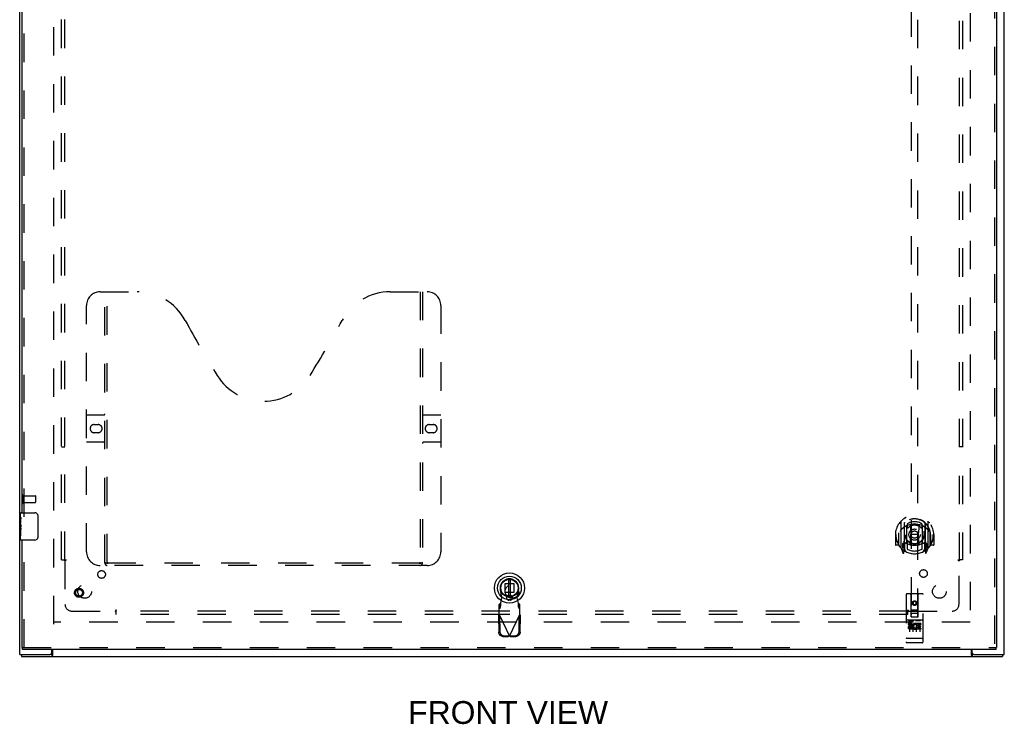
# Model space of a CAD drawing. Header units: inches. Extents: x 0 to 189, y 0 to 122.
# Tile 3 of 13: x 47 to 83, y 32 to 58. Entities that reach past the tile are written whole.
import ezdxf

# ---------------------------------------------------------------- set-up
doc = ezdxf.new("R2010")
doc.units = ezdxf.units.IN
doc.header["$LTSCALE"] = 10.388889
doc.header["$MEASUREMENT"] = 0
doc.linetypes.add('HIDDEN', pattern=[0.2, 0.1, -0.1])
doc.layers.get('0').update_dxf_attribs({"linetype": 'CONTINUOUS'})
for name, color, linetype in [('DEFAULT_2', 8, 'HIDDEN'), ('DIMENSIONS', 7, 'CONTINUOUS'), ('DOOR_ASSEMBLY', 7, 'CONTINUOUS'), ('SUBPANEL', 7, 'CONTINUOUS')]:
    doc.layers.add(name, color=color, linetype=linetype)
doc.styles.get("Standard").update_dxf_attribs({"font": 'arial.ttf'})

msp = doc.modelspace()

# ---------------------------------------------------------------- linework, layer by layer
at = {"color": 3, "linetype": 'Continuous'}
for p, q in [((47.401, 34.372), (47.401, 94.222)), ((83.401, 34.372), (83.401, 94.222)), ((47.401, 34.372), (48.516, 34.372)), ((47.464, 34.297), (83.338, 34.297)), ((48.576, 34.432), (48.576, 34.547)), ((48.603, 34.547), (48.603, 34.34)), ((82.199, 34.34), (82.199, 34.547)), ((82.226, 34.432), (82.226, 34.547)), ((82.286, 34.372), (83.401, 34.372))]:
    msp.add_line(p, q, dxfattribs=at)
at = {"color": 7, "linetype": 'Continuous'}
for p, q in [((47.464, 34.372), (47.464, 34.297)), ((48.573, 34.372), (48.516, 34.372)), ((48.573, 34.372), (48.573, 34.297)), ((82.286, 34.372), (82.229, 34.372)), ((82.229, 34.372), (82.229, 34.297)), ((83.338, 34.372), (83.338, 34.297))]:
    msp.add_line(p, q, dxfattribs=at)
for points in [[(48.603, 34.393), (48.601, 34.393), (48.6, 34.393), (48.599, 34.393), (48.598, 34.393), (48.596, 34.392), (48.595, 34.392), (48.594, 34.391), (48.593, 34.391), (48.591, 34.39), (48.59, 34.388), (48.589, 34.387), (48.588, 34.386), (48.587, 34.385), (48.586, 34.383), (48.585, 34.382), (48.584, 34.381), (48.583, 34.379), (48.582, 34.378), (48.581, 34.376), (48.58, 34.375), (48.578, 34.374), (48.577, 34.373), (48.576, 34.373), (48.575, 34.372), (48.574, 34.372), (48.573, 34.372)], [(82.199, 34.393), (82.2, 34.393), (82.201, 34.393), (82.203, 34.393), (82.204, 34.393), (82.205, 34.392), (82.206, 34.392), (82.208, 34.391), (82.209, 34.391), (82.21, 34.39), (82.211, 34.388), (82.212, 34.387), (82.213, 34.386), (82.214, 34.385), (82.215, 34.383), (82.217, 34.382), (82.218, 34.381), (82.219, 34.379), (82.22, 34.378), (82.221, 34.376), (82.222, 34.375), (82.223, 34.374), (82.224, 34.373), (82.226, 34.373), (82.227, 34.372), (82.228, 34.372), (82.229, 34.372)]]:
    msp.add_lwpolyline(points, dxfattribs=at)
at = {"color": 3, "linetype": 'Continuous'}
for points in [[(48.594, 34.323), (48.591, 34.318), (48.59, 34.316), (48.589, 34.314), (48.588, 34.311), (48.587, 34.309), (48.586, 34.307), (48.585, 34.306), (48.584, 34.304), (48.583, 34.302), (48.581, 34.301), (48.58, 34.3), (48.579, 34.299), (48.578, 34.298), (48.577, 34.298), (48.575, 34.297), (48.574, 34.297), (48.573, 34.297)], [(48.603, 34.34), (48.602, 34.339), (48.6, 34.337), (48.599, 34.335), (48.598, 34.333), (48.597, 34.331), (48.596, 34.329), (48.595, 34.326), (48.594, 34.323)], [(82.199, 34.34), (82.2, 34.339), (82.201, 34.337), (82.202, 34.335), (82.203, 34.333), (82.205, 34.331), (82.206, 34.329), (82.207, 34.326), (82.208, 34.323), (82.21, 34.318)], [(82.21, 34.318), (82.211, 34.316), (82.212, 34.314), (82.213, 34.311), (82.214, 34.309), (82.215, 34.307), (82.217, 34.306), (82.218, 34.304), (82.219, 34.302), (82.22, 34.301), (82.221, 34.3), (82.223, 34.299), (82.224, 34.298), (82.225, 34.298), (82.226, 34.297), (82.227, 34.297), (82.229, 34.297)]]:
    msp.add_lwpolyline(points, dxfattribs=at)
for centre, start, end in [((48.516, 34.432), 270, 360), ((82.286, 34.432), 180, 270)]:
    msp.add_arc(centre, 0.06, start, end, dxfattribs=at)
at = {"layer": 'DEFAULT_2', "color": 8, "linetype": 'HIDDEN'}
for p, q in [((48.651, 35.472), (48.651, 93.122)), ((82.151, 93.122), (82.151, 35.472)), ((47.476, 40.189), (47.476, 39.905)), ((47.519, 40.189), (47.519, 39.905)), ((47.519, 40.171), (47.966, 40.171)), ((47.976, 40.161), (47.976, 39.933)), ((47.519, 39.923), (47.966, 39.923)), ((82.151, 35.547), (48.651, 35.547))]:
    msp.add_line(p, q, dxfattribs=at)
for centre, radius, start, end in [((47.497, 40.189), 0.0215, 0, 180), ((47.966, 40.161), 0.01, 0, 90), ((47.497, 39.905), 0.0215, 180, 360), ((47.966, 39.933), 0.01, 270, 360)]:
    msp.add_arc(centre, radius, start, end, dxfattribs=at)
at = {"layer": 'DOOR_ASSEMBLY', "color": 8, "linetype": 'HIDDEN'}
for p, q in [((83.045, 93.972), (83.045, 34.622)), ((47.57, 39.392), (47.57, 63.952)), ((79.995, 62.126), (79.995, 35.744)), ((80.245, 35.744), (80.245, 62.126)), ((50.34, 47.622), (51.695, 47.622)), ((50.515, 37.712), (50.515, 47.622)), ((50.595, 37.742), (50.595, 47.622)), ((60.945, 47.622), (62.3, 47.622)), ((62.045, 47.622), (62.045, 37.742)), ((62.125, 47.622), (62.125, 37.712)), ((49.84, 38.122), (49.84, 47.122)), ((62.8, 47.122), (62.8, 38.122)), ((49.84, 43.122), (50.475, 43.122)), ((62.165, 43.122), (62.8, 43.122)), ((50.127, 42.772), (50.264, 42.772)), ((62.377, 42.772), (62.514, 42.772)), ((50.475, 42.122), (49.84, 42.122)), ((50.264, 42.472), (50.127, 42.472)), ((62.8, 42.122), (62.165, 42.122)), ((62.514, 42.472), (62.377, 42.472)), ((79.62, 39.231), (79.62, 38.264)), ((79.738, 39.177), (79.738, 38.161)), ((79.745, 39.172), (79.745, 38.169)), ((79.838, 38.429), (79.838, 39.061)), ((79.845, 39.133), (79.845, 39.03)), ((79.958, 39.087), (79.988, 38.747)), ((80.283, 39.087), (80.253, 38.747)), ((80.395, 39.03), (80.395, 39.133)), ((80.403, 39.061), (80.403, 38.429)), ((80.495, 39.172), (80.495, 38.169)), ((80.503, 39.177), (80.503, 38.161)), ((80.62, 38.264), (80.62, 39.231)), ((47.57, 34.622), (47.57, 38.702)), ((79.435, 38.747), (79.42, 38.747)), ((79.42, 38.747), (79.42, 38.374)), ((79.538, 38.747), (79.553, 38.747)), ((79.538, 38.747), (79.538, 38.359)), ((79.545, 38.814), (79.545, 38.817)), ((79.545, 38.356), (79.545, 38.814)), ((79.957, 38.403), (79.988, 38.747)), ((80.253, 38.747), (79.988, 38.747)), ((80.283, 38.403), (80.253, 38.747)), ((80.703, 38.747), (80.688, 38.747)), ((80.695, 38.356), (80.695, 38.814)), ((80.703, 38.747), (80.703, 38.359)), ((80.82, 38.747), (80.805, 38.747)), ((80.82, 38.747), (80.82, 38.374)), ((79.538, 38.359), (79.435, 38.359)), ((79.538, 38.359), (79.546, 38.374)), ((79.625, 38.253), (79.695, 38.078)), ((79.738, 38.418), (79.678, 38.418)), ((79.678, 38.418), (79.678, 38.268)), ((79.678, 38.268), (79.738, 38.268)), ((79.716, 38.342), (79.686, 38.296)), ((79.69, 38.288), (79.745, 38.288)), ((79.716, 38.178), (79.721, 38.175)), ((79.724, 38.081), (79.738, 38.161)), ((79.815, 38.119), (79.745, 38.228)), ((79.748, 38.401), (79.748, 38.194)), ((79.838, 38.419), (79.765, 38.419)), ((79.834, 38.421), (79.768, 38.421)), ((79.845, 38.469), (79.845, 38.216)), ((80.395, 38.216), (80.395, 38.469)), ((80.475, 38.419), (80.403, 38.419)), ((80.473, 38.421), (80.407, 38.421)), ((80.495, 38.228), (80.425, 38.119)), ((80.493, 38.194), (80.493, 38.401)), ((80.495, 38.288), (80.55, 38.288)), ((80.563, 38.418), (80.503, 38.418)), ((80.503, 38.268), (80.563, 38.268)), ((80.503, 38.161), (80.517, 38.081)), ((80.524, 38.177), (80.524, 38.178)), ((80.524, 38.178), (80.524, 38.178)), ((80.524, 38.178), (80.524, 38.178)), ((80.554, 38.296), (80.525, 38.342)), ((80.546, 38.078), (80.616, 38.253)), ((80.563, 38.268), (80.563, 38.418)), ((80.695, 38.374), (80.703, 38.359)), ((80.805, 38.359), (80.703, 38.359)), ((62.3, 37.622), (50.34, 37.622)), ((62.041, 37.702), (50.599, 37.702)), ((65.032, 36.443), (64.979, 36.737)), ((65.148, 36.956), (65.467, 36.956)), ((65.148, 36.637), (65.148, 36.956)), ((65.467, 36.956), (65.467, 36.637)), ((65.637, 36.737), (65.583, 36.443)), ((64.994, 36.246), (65.032, 36.443)), ((65.467, 36.637), (65.148, 36.637)), ((65.331, 36.529), (65.284, 36.529)), ((65.583, 36.443), (65.621, 36.246)), ((79.808, 36.554), (79.808, 34.829)), ((80.403, 36.584), (79.838, 36.584)), ((79.994, 35.744), (79.99, 36.554)), ((80.247, 35.744), (80.25, 36.554)), ((80.433, 34.829), (80.433, 36.554)), ((64.98, 36.242), (64.934, 36.2)), ((64.934, 35.826), (64.934, 36.2)), ((64.934, 36.045), (64.98, 36.087)), ((64.98, 36.087), (64.98, 36.242)), ((65.331, 36.356), (65.284, 36.356)), ((65.621, 36.246), (65.623, 36.214)), ((65.682, 36.2), (65.636, 36.242)), ((65.636, 36.242), (65.636, 36.087)), ((65.636, 36.087), (65.682, 36.045)), ((65.682, 35.826), (65.682, 36.2)), ((80.12, 36.317), (80.058, 36.281)), ((80.058, 36.281), (80.068, 36.275)), ((80.058, 36.281), (80.058, 36.209)), ((80.058, 36.209), (80.068, 36.214)), ((80.058, 36.209), (80.12, 36.173)), ((80.12, 36.305), (80.068, 36.275)), ((80.068, 36.275), (80.068, 36.214)), ((80.068, 36.214), (80.12, 36.184)), ((80.183, 36.281), (80.12, 36.317)), ((80.12, 36.317), (80.12, 36.305)), ((80.173, 36.275), (80.12, 36.305)), ((80.12, 36.184), (80.173, 36.214)), ((80.12, 36.173), (80.183, 36.209)), ((80.12, 36.173), (80.12, 36.184)), ((80.183, 36.281), (80.173, 36.275)), ((80.173, 36.214), (80.173, 36.275)), ((80.183, 36.209), (80.173, 36.214)), ((80.183, 36.209), (80.183, 36.281)), ((64.906, 35.778), (64.947, 35.798)), ((64.906, 35.778), (64.916, 35.188)), ((64.924, 35.81), (64.934, 35.826)), ((64.934, 35.826), (65.308, 35.039)), ((64.947, 35.798), (64.957, 35.208)), ((65.308, 35.039), (65.682, 35.826)), ((65.658, 35.208), (65.668, 35.798)), ((65.668, 35.798), (65.71, 35.778)), ((65.7, 35.188), (65.71, 35.778)), ((79.993, 35.994), (80.248, 35.994)), ((79.994, 35.744), (80.015, 35.744)), ((80.015, 35.744), (80.225, 35.744)), ((80.205, 35.869), (80.035, 35.869)), ((80.225, 35.744), (80.247, 35.744)), ((80.403, 35.627), (79.838, 35.627)), ((79.976, 35.505), (79.883, 35.505)), ((79.883, 35.505), (79.883, 35.463)), ((79.976, 35.463), (79.883, 35.463)), ((79.909, 35.611), (80.081, 35.611)), ((79.933, 35.497), (79.933, 35.191)), ((79.98, 35.419), (79.933, 35.419)), ((79.976, 35.378), (79.947, 35.378)), ((80.04, 35.335), (79.947, 35.335)), ((80.04, 35.292), (79.947, 35.292)), ((80.04, 35.335), (80.04, 35.292)), ((80.058, 35.497), (80.058, 35.191)), ((80.159, 35.611), (80.331, 35.611)), ((80.172, 35.34), (80.189, 35.301)), ((80.183, 35.497), (80.183, 35.191)), ((80.196, 35.47), (80.183, 35.451)), ((80.192, 35.495), (80.196, 35.493)), ((80.352, 35.505), (80.196, 35.505)), ((80.196, 35.505), (80.196, 35.493)), ((80.196, 35.47), (80.196, 35.292)), ((80.352, 35.292), (80.196, 35.292)), ((80.352, 35.463), (80.239, 35.463)), ((80.239, 35.463), (80.239, 35.419)), ((80.331, 35.419), (80.239, 35.419)), ((80.331, 35.377), (80.239, 35.377)), ((80.239, 35.377), (80.239, 35.335)), ((80.352, 35.335), (80.239, 35.335)), ((80.308, 35.497), (80.308, 35.191)), ((80.331, 35.419), (80.331, 35.377)), ((80.352, 35.505), (80.352, 35.463)), ((80.352, 35.335), (80.352, 35.292)), ((65.07, 35.029), (65.263, 35.026)), ((65.112, 35.049), (65.305, 35.045)), ((65.305, 35.045), (65.263, 35.026)), ((65.278, 35.03), (65.263, 35.026)), ((65.293, 35.034), (65.278, 35.03)), ((65.308, 35.039), (65.293, 35.034)), ((65.323, 35.034), (65.308, 35.039)), ((65.311, 35.045), (65.504, 35.049)), ((65.352, 35.026), (65.311, 35.045)), ((65.338, 35.03), (65.323, 35.034)), ((65.352, 35.026), (65.338, 35.03)), ((65.352, 35.026), (65.545, 35.029)), ((79.826, 34.958), (79.825, 34.958)), ((79.827, 34.958), (79.826, 34.958)), ((79.826, 34.958), (79.826, 34.958)), ((79.828, 34.958), (79.827, 34.958)), ((79.829, 34.958), (79.828, 34.958)), ((79.83, 34.958), (79.829, 34.958)), ((79.829, 34.958), (79.829, 34.958)), ((79.831, 34.958), (79.83, 34.958)), ((79.832, 34.958), (79.831, 34.958)), ((79.833, 34.957), (79.832, 34.958)), ((79.834, 34.957), (79.833, 34.957)), ((79.835, 34.957), (79.834, 34.957)), ((79.834, 34.957), (79.834, 34.957)), ((79.836, 34.957), (79.835, 34.957)), ((79.837, 34.957), (79.836, 34.957)), ((79.838, 34.957), (79.837, 34.957)), ((80.403, 34.957), (79.838, 34.957)), ((80.403, 34.957), (80.404, 34.957)), ((80.404, 34.957), (80.405, 34.957)), ((80.405, 34.957), (80.406, 34.957)), ((80.406, 34.957), (80.407, 34.957)), ((80.407, 34.957), (80.408, 34.958)), ((80.407, 34.957), (80.407, 34.957)), ((80.408, 34.958), (80.409, 34.958)), ((80.409, 34.958), (80.41, 34.958)), ((80.41, 34.958), (80.411, 34.958)), ((80.411, 34.958), (80.412, 34.958)), ((80.411, 34.958), (80.411, 34.958)), ((80.412, 34.958), (80.413, 34.958)), ((80.413, 34.958), (80.414, 34.958)), ((80.414, 34.958), (80.415, 34.958)), ((80.415, 34.958), (80.416, 34.958)), ((80.415, 34.958), (80.415, 34.958)), ((80.416, 34.958), (80.417, 34.958)), ((47.508, 34.622), (83.107, 34.622)), ((80.403, 34.799), (79.838, 34.799))]:
    msp.add_line(p, q, dxfattribs=at)
at = {"layer": 'DOOR_ASSEMBLY', "color": 3, "linetype": 'Continuous'}
for p, q in [((83.12, 93.972), (83.12, 34.622)), ((47.495, 39.547), (47.495, 63.797)), ((47.495, 34.622), (47.495, 38.547)), ((83.107, 34.547), (47.508, 34.547))]:
    msp.add_line(p, q, dxfattribs=at)
at = {"layer": 'DOOR_ASSEMBLY', "color": 7, "linetype": 'Continuous'}
for p, q in [((47.435, 39.388), (47.435, 39.532)), ((47.435, 39.132), (47.435, 39.385)), ((47.444, 39.33), (47.435, 39.33)), ((47.445, 39.162), (47.445, 39.319)), ((47.45, 39.547), (47.96, 39.547)), ((48.06, 39.447), (48.06, 38.647)), ((47.435, 39.162), (47.445, 39.162)), ((47.435, 38.562), (47.435, 39.13)), ((47.438, 39.099), (47.435, 39.099)), ((47.435, 38.967), (47.445, 38.967)), ((47.435, 38.931), (47.445, 38.931)), ((47.445, 38.978), (47.445, 39.031)), ((47.445, 38.701), (47.445, 38.931)), ((47.435, 38.869), (47.445, 38.869)), ((47.435, 38.701), (47.445, 38.701)), ((47.96, 38.547), (47.45, 38.547)), ((65.268, 37.109), (65.268, 36.484)), ((65.347, 36.484), (65.347, 37.109)), ((47.495, 34.622), (47.508, 34.622)), ((47.508, 34.547), (47.508, 34.622)), ((83.12, 34.622), (83.107, 34.622)), ((83.107, 34.547), (83.107, 34.622))]:
    msp.add_line(p, q, dxfattribs=at)
for points in [[(47.435, 39.388), (47.435, 39.385), (47.436, 39.38), (47.437, 39.375), (47.438, 39.369), (47.439, 39.362), (47.441, 39.354), (47.442, 39.346), (47.443, 39.337)], [(47.443, 39.337), (47.444, 39.328), (47.445, 39.319)], [(48.053, 39.483), (48.056, 39.477), (48.057, 39.472), (48.058, 39.466), (48.059, 39.459), (48.06, 39.453), (48.06, 39.447)], [(47.435, 39.132), (47.435, 39.125), (47.436, 39.117), (47.437, 39.109), (47.438, 39.1)], [(47.438, 39.1), (47.441, 39.073), (47.442, 39.064), (47.443, 39.056), (47.444, 39.047), (47.445, 39.039), (47.445, 39.031)], [(47.445, 38.978), (47.445, 38.972), (47.444, 38.966), (47.444, 38.96), (47.443, 38.954), (47.443, 38.948), (47.442, 38.942)], [(48.06, 38.647), (48.06, 38.641), (48.059, 38.634), (48.058, 38.628), (48.057, 38.622), (48.056, 38.616), (48.053, 38.611)]]:
    msp.add_lwpolyline(points, dxfattribs=at)
at = {"layer": 'DOOR_ASSEMBLY', "color": 8, "linetype": 'HIDDEN'}
for points in [[(79.575, 39.186), (79.576, 39.187), (79.576, 39.188), (79.577, 39.189), (79.578, 39.19), (79.578, 39.19), (79.579, 39.191), (79.58, 39.192), (79.581, 39.193), (79.581, 39.193), (79.582, 39.194), (79.583, 39.195), (79.584, 39.196), (79.584, 39.196), (79.585, 39.197), (79.586, 39.198), (79.587, 39.198), (79.588, 39.199), (79.589, 39.2), (79.589, 39.2), (79.59, 39.201), (79.591, 39.201), (79.592, 39.202), (79.593, 39.203), (79.594, 39.203), (79.595, 39.204), (79.595, 39.204), (79.596, 39.205), (79.597, 39.205), (79.598, 39.206), (79.599, 39.206), (79.6, 39.207), (79.601, 39.207), (79.602, 39.208), (79.603, 39.208)], [(79.666, 38.962), (79.664, 38.961), (79.663, 38.96), (79.661, 38.958), (79.66, 38.957), (79.658, 38.955), (79.656, 38.954), (79.655, 38.952), (79.653, 38.95), (79.651, 38.949), (79.65, 38.947), (79.648, 38.945), (79.646, 38.943), (79.644, 38.941), (79.642, 38.938), (79.64, 38.936), (79.638, 38.934), (79.636, 38.931), (79.634, 38.929), (79.632, 38.926), (79.63, 38.923), (79.627, 38.921), (79.625, 38.918), (79.623, 38.915), (79.62, 38.911), (79.618, 38.908), (79.616, 38.905), (79.613, 38.901), (79.611, 38.897), (79.608, 38.893), (79.605, 38.889), (79.603, 38.885), (79.6, 38.881), (79.597, 38.876), (79.594, 38.871), (79.591, 38.866), (79.588, 38.861)], [(79.932, 39.104), (79.938, 39.106), (79.943, 39.107), (79.949, 39.109), (79.954, 39.11), (79.959, 39.111), (79.965, 39.112), (79.97, 39.114), (79.976, 39.115), (79.981, 39.116), (79.987, 39.117), (79.992, 39.118), (79.998, 39.119), (80.003, 39.12), (80.009, 39.121), (80.014, 39.122), (80.02, 39.123), (80.025, 39.123), (80.031, 39.124), (80.037, 39.125), (80.042, 39.126), (80.048, 39.126), (80.053, 39.127), (80.059, 39.127), (80.064, 39.128), (80.07, 39.128), (80.076, 39.128), (80.081, 39.129), (80.087, 39.129), (80.092, 39.129), (80.098, 39.13), (80.103, 39.13), (80.109, 39.13), (80.115, 39.13), (80.12, 39.13), (80.126, 39.13), (80.131, 39.13), (80.137, 39.13), (80.143, 39.13), (80.148, 39.129), (80.154, 39.129), (80.159, 39.129), (80.165, 39.128), (80.171, 39.128), (80.176, 39.128), (80.182, 39.127), (80.187, 39.127), (80.193, 39.126), (80.198, 39.126), (80.204, 39.125), (80.21, 39.124), (80.215, 39.123), (80.221, 39.123), (80.226, 39.122), (80.232, 39.121), (80.237, 39.12), (80.243, 39.119), (80.248, 39.118), (80.254, 39.117), (80.259, 39.116), (80.265, 39.115), (80.27, 39.114), (80.276, 39.112), (80.281, 39.111), (80.287, 39.11), (80.292, 39.109), (80.297, 39.107), (80.303, 39.106), (80.308, 39.104)], [(80.653, 38.861), (80.65, 38.866), (80.647, 38.871), (80.644, 38.876), (80.641, 38.881), (80.638, 38.885), (80.635, 38.889), (80.633, 38.893), (80.63, 38.897), (80.627, 38.901), (80.625, 38.905), (80.622, 38.908), (80.62, 38.911), (80.618, 38.915), (80.615, 38.918), (80.613, 38.921), (80.611, 38.923), (80.609, 38.926), (80.607, 38.929), (80.605, 38.931), (80.603, 38.934), (80.601, 38.936), (80.599, 38.938), (80.597, 38.941), (80.595, 38.943), (80.593, 38.945), (80.591, 38.947), (80.589, 38.949), (80.587, 38.95), (80.586, 38.952), (80.584, 38.954), (80.582, 38.955), (80.581, 38.957), (80.579, 38.958), (80.578, 38.96), (80.576, 38.961), (80.575, 38.962)], [(80.638, 39.208), (80.639, 39.208), (80.64, 39.207), (80.641, 39.207), (80.642, 39.206), (80.642, 39.206), (80.643, 39.205), (80.644, 39.205), (80.645, 39.204), (80.646, 39.204), (80.647, 39.203), (80.648, 39.203), (80.649, 39.202), (80.649, 39.201), (80.65, 39.201), (80.651, 39.2), (80.652, 39.2), (80.653, 39.199), (80.654, 39.198), (80.654, 39.198), (80.655, 39.197), (80.656, 39.196), (80.657, 39.196), (80.658, 39.195), (80.658, 39.194), (80.659, 39.193), (80.66, 39.193), (80.661, 39.192), (80.661, 39.191), (80.662, 39.19), (80.663, 39.19), (80.664, 39.189), (80.664, 39.188), (80.665, 39.187), (80.666, 39.186)], [(79.603, 38.287), (79.602, 38.287), (79.601, 38.288), (79.6, 38.288), (79.599, 38.289), (79.598, 38.289), (79.597, 38.289), (79.596, 38.29), (79.595, 38.29), (79.595, 38.291), (79.594, 38.292), (79.593, 38.292), (79.592, 38.293), (79.591, 38.293), (79.59, 38.294), (79.589, 38.295), (79.589, 38.295), (79.588, 38.296), (79.587, 38.296), (79.586, 38.297), (79.585, 38.298), (79.584, 38.298), (79.584, 38.299), (79.583, 38.3), (79.582, 38.301), (79.581, 38.301), (79.581, 38.302), (79.58, 38.303), (79.579, 38.304), (79.578, 38.304), (79.578, 38.305), (79.577, 38.306), (79.576, 38.307), (79.576, 38.308), (79.575, 38.309)], [(80.666, 38.309), (80.665, 38.308), (80.664, 38.307), (80.664, 38.306), (80.663, 38.305), (80.662, 38.304), (80.661, 38.304), (80.661, 38.303), (80.66, 38.302), (80.659, 38.301), (80.658, 38.301), (80.658, 38.3), (80.657, 38.299), (80.656, 38.298), (80.655, 38.298), (80.654, 38.297), (80.654, 38.296), (80.653, 38.296), (80.652, 38.295), (80.651, 38.295), (80.65, 38.294), (80.649, 38.293), (80.649, 38.293), (80.648, 38.292), (80.647, 38.292), (80.646, 38.291), (80.645, 38.29), (80.644, 38.29), (80.643, 38.289), (80.642, 38.289), (80.642, 38.289), (80.641, 38.288), (80.64, 38.288), (80.639, 38.287), (80.638, 38.287)], [(50.505, 37.742), (50.521, 37.731), (50.537, 37.722), (50.553, 37.713), (50.569, 37.707), (50.584, 37.703), (50.599, 37.702)], [(62.041, 37.702), (62.057, 37.703), (62.072, 37.707), (62.087, 37.713), (62.103, 37.722), (62.119, 37.731), (62.135, 37.742)], [(64.98, 36.087), (64.981, 36.09), (64.982, 36.095), (64.983, 36.102), (64.984, 36.11), (64.985, 36.119), (64.986, 36.13), (64.987, 36.142), (64.988, 36.155), (64.989, 36.168), (64.99, 36.183), (64.991, 36.198), (64.992, 36.214), (64.994, 36.246)], [(64.994, 36.246), (64.992, 36.245), (64.989, 36.244), (64.987, 36.243), (64.985, 36.243), (64.982, 36.242), (64.98, 36.242)], [(65.636, 36.242), (65.633, 36.242), (65.631, 36.243), (65.628, 36.243), (65.626, 36.244), (65.624, 36.245), (65.621, 36.246)], [(65.623, 36.214), (65.624, 36.198), (65.625, 36.183), (65.626, 36.168), (65.627, 36.155), (65.628, 36.142), (65.629, 36.13), (65.631, 36.119), (65.632, 36.11), (65.633, 36.102), (65.634, 36.095), (65.635, 36.09), (65.636, 36.087)], [(64.906, 35.778), (64.91, 35.786), (64.915, 35.794), (64.919, 35.802), (64.924, 35.81)], [(65.682, 35.826), (65.691, 35.81), (65.696, 35.802), (65.701, 35.794), (65.705, 35.786), (65.71, 35.778)], [(79.903, 35.61), (79.903, 35.61), (79.903, 35.61), (79.903, 35.61), (79.903, 35.61), (79.903, 35.61), (79.903, 35.61), (79.903, 35.61), (79.904, 35.611), (79.904, 35.611), (79.904, 35.611), (79.904, 35.611), (79.904, 35.611), (79.904, 35.611), (79.904, 35.611), (79.904, 35.611), (79.904, 35.611), (79.905, 35.611), (79.905, 35.611), (79.905, 35.611), (79.905, 35.611), (79.905, 35.611), (79.905, 35.611), (79.905, 35.611), (79.905, 35.611), (79.906, 35.611), (79.906, 35.611), (79.906, 35.611), (79.906, 35.611), (79.906, 35.611), (79.906, 35.611), (79.907, 35.611), (79.907, 35.611), (79.907, 35.611), (79.907, 35.611), (79.907, 35.611), (79.907, 35.611), (79.908, 35.611), (79.908, 35.611), (79.908, 35.611), (79.908, 35.611), (79.908, 35.611), (79.909, 35.611), (79.909, 35.611), (79.909, 35.611), (79.909, 35.611)], [(80.081, 35.611), (80.081, 35.611), (80.082, 35.611), (80.082, 35.611), (80.082, 35.611), (80.082, 35.611), (80.082, 35.611), (80.083, 35.611), (80.083, 35.611), (80.083, 35.611), (80.083, 35.611), (80.083, 35.611), (80.084, 35.611), (80.084, 35.611), (80.084, 35.611), (80.084, 35.611), (80.084, 35.611), (80.084, 35.611), (80.084, 35.611), (80.085, 35.611), (80.085, 35.611), (80.085, 35.611), (80.085, 35.611), (80.085, 35.611), (80.085, 35.611), (80.085, 35.611), (80.086, 35.611), (80.086, 35.611), (80.086, 35.611), (80.086, 35.611), (80.086, 35.611), (80.086, 35.611), (80.086, 35.611), (80.086, 35.611), (80.087, 35.611), (80.087, 35.611), (80.087, 35.611), (80.087, 35.611), (80.087, 35.611), (80.087, 35.61), (80.087, 35.61), (80.087, 35.61), (80.087, 35.61), (80.088, 35.61), (80.088, 35.61), (80.088, 35.61), (80.088, 35.61)], [(80.153, 35.61), (80.153, 35.61), (80.153, 35.61), (80.153, 35.61), (80.153, 35.61), (80.153, 35.61), (80.153, 35.61), (80.153, 35.61), (80.154, 35.611), (80.154, 35.611), (80.154, 35.611), (80.154, 35.611), (80.154, 35.611), (80.154, 35.611), (80.154, 35.611), (80.154, 35.611), (80.154, 35.611), (80.155, 35.611), (80.155, 35.611), (80.155, 35.611), (80.155, 35.611), (80.155, 35.611), (80.155, 35.611), (80.155, 35.611), (80.155, 35.611), (80.156, 35.611), (80.156, 35.611), (80.156, 35.611), (80.156, 35.611), (80.156, 35.611), (80.156, 35.611), (80.157, 35.611), (80.157, 35.611), (80.157, 35.611), (80.157, 35.611), (80.157, 35.611), (80.157, 35.611), (80.158, 35.611), (80.158, 35.611), (80.158, 35.611), (80.158, 35.611), (80.158, 35.611), (80.159, 35.611), (80.159, 35.611), (80.159, 35.611), (80.159, 35.611)], [(80.331, 35.611), (80.331, 35.611), (80.332, 35.611), (80.332, 35.611), (80.332, 35.611), (80.332, 35.611), (80.332, 35.611), (80.333, 35.611), (80.333, 35.611), (80.333, 35.611), (80.333, 35.611), (80.333, 35.611), (80.334, 35.611), (80.334, 35.611), (80.334, 35.611), (80.334, 35.611), (80.334, 35.611), (80.334, 35.611), (80.334, 35.611), (80.335, 35.611), (80.335, 35.611), (80.335, 35.611), (80.335, 35.611), (80.335, 35.611), (80.335, 35.611), (80.336, 35.611), (80.336, 35.611), (80.336, 35.611), (80.336, 35.611), (80.336, 35.611), (80.336, 35.611), (80.336, 35.611), (80.336, 35.611), (80.336, 35.611), (80.337, 35.611), (80.337, 35.611), (80.337, 35.611), (80.337, 35.611), (80.337, 35.611), (80.337, 35.61), (80.337, 35.61), (80.337, 35.61), (80.337, 35.61), (80.338, 35.61), (80.338, 35.61), (80.338, 35.61), (80.338, 35.61)], [(65.07, 35.029), (65.055, 35.03), (65.04, 35.033), (65.026, 35.037), (65.012, 35.042), (64.998, 35.049), (64.985, 35.057), (64.973, 35.066), (64.962, 35.077), (64.952, 35.088), (64.943, 35.101), (64.935, 35.114), (64.928, 35.128), (64.923, 35.142), (64.919, 35.157), (64.917, 35.172), (64.916, 35.188)], [(64.957, 35.208), (64.958, 35.192), (64.961, 35.177), (64.965, 35.162), (64.97, 35.148), (64.976, 35.134), (64.984, 35.12), (64.993, 35.108), (65.004, 35.096), (65.015, 35.086), (65.027, 35.077), (65.04, 35.069), (65.053, 35.062), (65.068, 35.056), (65.082, 35.052), (65.097, 35.05), (65.112, 35.049)], [(65.504, 35.049), (65.519, 35.05), (65.533, 35.052), (65.548, 35.056), (65.562, 35.062), (65.576, 35.069), (65.589, 35.077), (65.601, 35.086), (65.612, 35.096), (65.622, 35.108), (65.631, 35.12), (65.639, 35.134), (65.646, 35.148), (65.651, 35.162), (65.655, 35.177), (65.657, 35.192), (65.658, 35.208)], [(65.7, 35.188), (65.699, 35.172), (65.696, 35.157), (65.692, 35.142), (65.687, 35.128), (65.681, 35.114), (65.673, 35.101), (65.664, 35.088), (65.653, 35.077), (65.642, 35.066), (65.63, 35.057), (65.617, 35.049), (65.604, 35.042), (65.59, 35.037), (65.575, 35.033), (65.56, 35.03), (65.545, 35.029)], [(79.825, 34.958), (79.824, 34.958), (79.824, 34.958), (79.823, 34.958), (79.823, 34.958), (79.823, 34.958), (79.822, 34.958), (79.822, 34.959), (79.821, 34.959), (79.821, 34.959), (79.821, 34.959), (79.82, 34.959), (79.82, 34.959), (79.82, 34.959), (79.819, 34.959), (79.819, 34.959), (79.819, 34.959), (79.818, 34.959), (79.818, 34.959), (79.818, 34.959), (79.817, 34.959), (79.817, 34.959), (79.817, 34.96), (79.817, 34.96), (79.816, 34.96), (79.816, 34.96), (79.816, 34.96), (79.815, 34.96), (79.815, 34.96), (79.815, 34.96), (79.815, 34.96), (79.814, 34.96), (79.814, 34.96), (79.814, 34.96), (79.814, 34.96), (79.813, 34.961), (79.813, 34.961), (79.813, 34.961), (79.813, 34.961), (79.812, 34.961), (79.812, 34.961), (79.812, 34.961), (79.812, 34.961), (79.812, 34.961), (79.811, 34.961), (79.811, 34.961), (79.811, 34.962), (79.811, 34.962), (79.811, 34.962), (79.81, 34.962), (79.81, 34.962), (79.81, 34.962), (79.81, 34.962), (79.81, 34.962), (79.81, 34.962), (79.809, 34.962), (79.809, 34.962), (79.809, 34.963), (79.809, 34.963), (79.809, 34.963), (79.809, 34.963), (79.809, 34.963), (79.809, 34.963), (79.809, 34.963), (79.808, 34.963), (79.808, 34.963), (79.808, 34.963), (79.808, 34.964), (79.808, 34.964), (79.808, 34.964), (79.808, 34.964), (79.808, 34.964), (79.808, 34.964), (79.808, 34.964), (79.808, 34.964), (79.808, 34.964), (79.808, 34.965), (79.808, 34.965), (79.808, 34.965), (79.808, 34.965)], [(80.417, 34.958), (80.417, 34.958), (80.418, 34.958), (80.418, 34.958), (80.418, 34.958), (80.419, 34.959), (80.419, 34.959), (80.419, 34.959), (80.42, 34.959), (80.42, 34.959), (80.42, 34.959), (80.421, 34.959), (80.421, 34.959), (80.421, 34.959), (80.422, 34.959), (80.422, 34.959), (80.422, 34.959), (80.423, 34.959), (80.423, 34.959), (80.423, 34.959), (80.424, 34.96), (80.424, 34.96), (80.424, 34.96), (80.425, 34.96), (80.425, 34.96), (80.425, 34.96), (80.425, 34.96), (80.426, 34.96), (80.426, 34.96), (80.426, 34.96), (80.426, 34.96), (80.427, 34.96), (80.427, 34.96), (80.427, 34.961), (80.427, 34.961), (80.428, 34.961), (80.428, 34.961), (80.428, 34.961), (80.428, 34.961), (80.429, 34.961), (80.429, 34.961), (80.429, 34.961), (80.429, 34.961), (80.429, 34.961), (80.43, 34.962), (80.43, 34.962), (80.43, 34.962), (80.43, 34.962), (80.43, 34.962), (80.43, 34.962), (80.431, 34.962), (80.431, 34.962), (80.431, 34.962), (80.431, 34.962), (80.431, 34.962), (80.431, 34.963), (80.431, 34.963), (80.432, 34.963), (80.432, 34.963), (80.432, 34.963), (80.432, 34.963), (80.432, 34.963), (80.432, 34.963), (80.432, 34.963), (80.432, 34.963), (80.432, 34.964), (80.432, 34.964), (80.432, 34.964), (80.433, 34.964), (80.433, 34.964), (80.433, 34.964), (80.433, 34.964), (80.433, 34.964), (80.433, 34.964), (80.433, 34.965), (80.433, 34.965), (80.433, 34.965), (80.433, 34.965)]]:
    msp.add_lwpolyline(points, dxfattribs=at)
for centre, radius in [((80.12, 38.749), 0.35), ((80.12, 38.749), 0.335), ((80.12, 38.749), 0.205), ((80.12, 38.749), 0.133), ((49.57, 36.622), 0.164), ((49.57, 36.622), 0.124), ((80.12, 36.244), 0.085), ((80.12, 36.244), 0.0845)]:
    msp.add_circle(centre, radius, dxfattribs=at)
at = {"layer": 'DOOR_ASSEMBLY', "color": 7, "linetype": 'Continuous'}
for radius in [0.551, 0.433, 0.329, 0.317, 0.315]:
    msp.add_circle((65.308, 36.797), radius, dxfattribs=at)
at = {"layer": 'DOOR_ASSEMBLY', "color": 8, "linetype": 'HIDDEN'}
for centre, radius, start, end in [((50.34, 47.122), 0.5, 90, 180), ((51.695, 45.622), 2, 28.4813, 90), ((60.945, 45.622), 2, 90, 151.5187), ((62.3, 47.122), 0.5, 0, 90), ((88.003, 65.32), 39.307, 208.4813, 211.8705), ((24.637, 65.32), 39.307, 328.1295, 331.5187), ((56.32, 45.622), 2, 211.8705, 328.1295), ((50.475, 43.162), 0.04, 270, 360), ((62.165, 43.162), 0.04, 180, 270), ((50.127, 42.622), 0.15, 90, 270), ((50.264, 42.622), 0.15, 270, 90), ((62.377, 42.622), 0.15, 90, 270), ((62.514, 42.622), 0.15, 270, 90), ((50.475, 42.082), 0.04, 0, 90), ((62.165, 42.082), 0.04, 90, 180), ((80.12, 38.747), 0.7, 305.5126, 234.4874), ((80.12, 38.745), 0.583, 0.2464, 179.7536), ((80.12, 38.739), 0.58, 7.6622, 172.3378), ((79.635, 39.231), 0.015, 135.0748, 180), ((80.605, 39.231), 0.015, 0, 44.9252), ((80.12, 38.43), 0.7, 49.529, 130.471), ((79.753, 39.177), 0.015, 130.3587, 180), ((79.765, 39.172), 0.02, 129.3378, 179.9984), ((79.853, 39.061), 0.015, 112.9863, 180), ((80.12, 38.739), 0.48, 55.0461, 124.9539), ((79.875, 39.03), 0.03, 180, 311.1261), ((80.12, 38.749), 0.343, 48.8739, 131.1261), ((79.938, 39.085), 0.02, 5.0796, 105.5752), ((80.303, 39.085), 0.02, 74.4248, 174.9204), ((80.365, 39.03), 0.03, 228.8739, 360), ((80.388, 39.061), 0.015, 0, 67.0137), ((80.475, 39.172), 0.02, 0, 50.6594), ((80.488, 39.177), 0.015, 0, 49.6413), ((80.12, 38.747), 0.685, 180, 213.0115), ((79.565, 38.814), 0.02, 172.3378, 180), ((80.675, 38.814), 0.02, 0, 7.6622), ((80.12, 38.747), 0.685, 326.9885, 360), ((79.435, 38.374), 0.015, 180, 270), ((79.565, 38.356), 0.02, 180, 215.2961), ((80.12, 38.749), 0.7, 215.2961, 324.7039), ((79.635, 38.264), 0.015, 180, 224.9252), ((79.69, 38.293), 0.005, 147.3208, 270), ((80.12, 39.06), 0.7, 233.2319, 306.7681), ((79.725, 38.194), 0.02, 234.4874, 360), ((79.557, 38.443), 0.188, 327.3208, 360), ((79.728, 38.194), 0.02, 234.7457, 360), ((79.765, 38.399), 0.02, 90, 180), ((79.765, 38.169), 0.02, 180, 238.5295), ((79.768, 38.401), 0.02, 90, 180), ((79.834, 38.401), 0.02, 66.536, 90), ((79.853, 38.429), 0.015, 180, 247.0137), ((80.12, 39.062), 0.7, 246.536, 293.464), ((79.875, 38.469), 0.03, 48.8739, 180), ((80.12, 38.749), 0.6, 242.7204, 297.2796), ((80.12, 38.749), 0.343, 228.8739, 311.1261), ((79.937, 38.405), 0.02, 254.3869, 354.9204), ((80.303, 38.405), 0.02, 185.0796, 285.6131), ((80.365, 38.469), 0.03, 0, 131.1261), ((80.388, 38.429), 0.015, 292.9863, 360), ((80.407, 38.401), 0.02, 90, 113.464), ((80.473, 38.401), 0.02, 0, 90), ((80.475, 38.399), 0.02, 0, 90), ((80.475, 38.169), 0.02, 301.4688, 359.9992), ((80.513, 38.194), 0.02, 180, 305.2543), ((80.683, 38.443), 0.188, 180, 212.6792), ((80.515, 38.194), 0.02, 180, 305.5126), ((80.55, 38.293), 0.005, 270, 32.6792), ((80.605, 38.264), 0.015, 315.0748, 360), ((80.675, 38.356), 0.02, 324.7039, 360), ((80.805, 38.374), 0.015, 270, 360), ((50.34, 38.122), 0.5, 180, 270), ((62.3, 38.122), 0.5, 270, 360), ((79.709, 38.083), 0.015, 201.8041, 350), ((80.532, 38.083), 0.015, 190, 338.1959), ((50.605, 37.712), 0.09, 180, 270), ((50.635, 37.742), 0.04, 180, 270), ((62.005, 37.742), 0.04, 270, 360), ((62.035, 37.712), 0.09, 270, 360), ((65.308, 36.797), 0.335, 349.673, 190.327), ((65.284, 36.443), 0.0866, 90, 270), ((65.331, 36.443), 0.0866, 270, 90), ((79.838, 36.554), 0.03, 90, 180), ((79.96, 36.554), 0.03, 0, 90), ((80.28, 36.554), 0.03, 90, 180), ((80.403, 36.554), 0.03, 0, 90), ((79.838, 35.657), 0.03, 180, 270), ((80.035, 35.829), 0.04, 90, 180), ((80.035, 35.784), 0.04, 180, 270), ((80.205, 35.829), 0.04, 0, 90), ((80.205, 35.784), 0.04, 270, 360), ((80.403, 35.657), 0.03, 270, 360), ((79.947, 35.357), 0.0644, 102.2995, 270.0775), ((79.947, 35.357), 0.0219, 89.9011, 270), ((79.976, 35.442), 0.0635, 270, 90), ((79.976, 35.441), 0.0219, 280.307, 90), ((80.146, 35.399), 0.107, 64.2636, 293.4027), ((80.146, 35.399), 0.0639, 54.8895, 293.4026), ((79.838, 34.829), 0.03, 180, 270), ((80.403, 34.829), 0.03, 270, 360)]:
    msp.add_arc(centre, radius, start, end, dxfattribs=at)
at = {"layer": 'DOOR_ASSEMBLY', "color": 7, "linetype": 'Continuous'}
for centre, radius, start, end in [((47.45, 39.532), 0.015, 90, 180), ((47.96, 39.447), 0.1, 21.1999, 90), ((47.45, 38.562), 0.015, 180, 270), ((47.96, 38.647), 0.1, 270, 338.7946)]:
    msp.add_arc(centre, radius, start, end, dxfattribs=at)
msp.add_ellipse((47.635, 38.965), major_axis=(0.2, 0), ratio=0.432808, start_param=3.141593, end_param=3.403409, dxfattribs=at)
at = {"layer": 'SUBPANEL', "color": 8, "linetype": 'HIDDEN'}
for p, q in [((48.932, 37.828), (48.932, 90.766)), ((49.057, 37.828), (49.057, 90.766)), ((81.745, 90.766), (81.745, 37.828)), ((81.87, 90.766), (81.87, 37.828)), ((48.932, 41.953), (49.057, 41.953)), ((81.87, 41.953), (81.745, 41.953)), ((48.932, 37.828), (49.018, 37.828)), ((49.018, 37.828), (49.098, 37.828)), ((49.038, 37.811), (49.045, 37.805)), ((81.704, 37.828), (81.783, 37.828)), ((81.87, 37.828), (81.783, 37.828)), ((49.057, 37.793), (49.057, 36.203)), ((81.745, 36.203), (81.745, 37.793)), ((49.307, 35.953), (50.897, 35.953)), ((50.932, 35.915), (50.932, 35.994)), ((79.87, 35.953), (50.932, 35.953)), ((50.932, 35.828), (50.932, 35.915)), ((79.87, 35.828), (50.932, 35.828)), ((79.87, 35.915), (79.87, 35.994)), ((79.87, 35.828), (79.87, 35.915)), ((79.887, 35.934), (79.893, 35.941)), ((79.905, 35.953), (81.495, 35.953))]:
    msp.add_line(p, q, dxfattribs=at)
for points in [[(49.018, 37.828), (49.021, 37.827), (49.023, 37.825), (49.025, 37.823), (49.027, 37.822), (49.029, 37.82), (49.03, 37.819), (49.032, 37.817), (49.034, 37.816), (49.035, 37.814), (49.037, 37.813), (49.038, 37.811)], [(49.045, 37.805), (49.047, 37.803), (49.049, 37.801), (49.05, 37.799), (49.052, 37.797), (49.054, 37.796), (49.056, 37.794), (49.057, 37.793)], [(49.076, 37.806), (49.072, 37.803), (49.069, 37.802), (49.067, 37.8), (49.065, 37.799), (49.063, 37.797), (49.061, 37.796), (49.059, 37.794), (49.057, 37.793)], [(49.098, 37.828), (49.097, 37.826), (49.096, 37.825), (49.096, 37.823), (49.095, 37.821), (49.094, 37.82), (49.092, 37.818), (49.091, 37.817), (49.09, 37.815), (49.088, 37.814), (49.086, 37.812), (49.085, 37.811), (49.083, 37.81), (49.081, 37.808), (49.079, 37.807), (49.076, 37.806)], [(81.704, 37.828), (81.704, 37.826), (81.705, 37.825), (81.706, 37.823), (81.707, 37.821), (81.708, 37.82), (81.709, 37.818), (81.71, 37.817), (81.712, 37.815), (81.714, 37.814), (81.715, 37.812), (81.717, 37.811), (81.719, 37.81), (81.721, 37.808), (81.723, 37.807), (81.725, 37.806), (81.73, 37.803)], [(81.73, 37.803), (81.732, 37.802), (81.735, 37.8), (81.737, 37.799), (81.739, 37.797), (81.741, 37.796), (81.743, 37.794), (81.745, 37.793)], [(81.763, 37.811), (81.757, 37.805), (81.755, 37.803), (81.753, 37.801), (81.751, 37.799), (81.749, 37.797), (81.748, 37.796), (81.746, 37.794), (81.745, 37.793)], [(81.783, 37.828), (81.781, 37.827), (81.779, 37.825), (81.777, 37.823), (81.775, 37.822), (81.773, 37.82), (81.771, 37.819), (81.769, 37.817), (81.768, 37.816), (81.766, 37.814), (81.765, 37.813), (81.763, 37.811)], [(50.907, 35.968), (50.905, 35.965), (50.904, 35.963), (50.902, 35.961), (50.901, 35.959), (50.899, 35.957), (50.898, 35.955), (50.897, 35.953)], [(50.915, 35.934), (50.908, 35.941), (50.907, 35.943), (50.905, 35.945), (50.903, 35.947), (50.901, 35.948), (50.9, 35.95), (50.898, 35.952), (50.897, 35.953)], [(50.932, 35.994), (50.93, 35.993), (50.929, 35.993), (50.927, 35.992), (50.925, 35.991), (50.924, 35.99), (50.922, 35.989), (50.921, 35.987), (50.919, 35.986), (50.918, 35.984), (50.916, 35.982), (50.915, 35.981), (50.914, 35.979), (50.912, 35.977), (50.911, 35.975), (50.91, 35.972), (50.907, 35.968)], [(50.932, 35.915), (50.93, 35.917), (50.929, 35.919), (50.927, 35.921), (50.926, 35.923), (50.924, 35.925), (50.923, 35.926), (50.921, 35.928), (50.92, 35.93), (50.918, 35.931), (50.917, 35.933), (50.915, 35.934)], [(79.87, 35.994), (79.871, 35.993), (79.873, 35.993), (79.875, 35.992), (79.876, 35.991), (79.878, 35.99), (79.879, 35.989), (79.881, 35.987), (79.882, 35.986), (79.884, 35.984), (79.885, 35.982), (79.887, 35.981), (79.888, 35.979), (79.889, 35.977), (79.891, 35.975), (79.892, 35.972)], [(79.87, 35.915), (79.871, 35.917), (79.873, 35.919), (79.874, 35.921), (79.876, 35.923), (79.877, 35.925), (79.879, 35.926), (79.88, 35.928), (79.882, 35.93), (79.883, 35.931), (79.885, 35.933), (79.887, 35.934)], [(79.892, 35.972), (79.895, 35.968), (79.896, 35.965), (79.898, 35.963), (79.899, 35.961), (79.901, 35.959), (79.902, 35.957), (79.903, 35.955), (79.905, 35.953)], [(79.893, 35.941), (79.895, 35.943), (79.897, 35.945), (79.899, 35.947), (79.9, 35.948), (79.902, 35.95), (79.904, 35.952), (79.905, 35.953)]]:
    msp.add_lwpolyline(points, dxfattribs=at)
for centre, radius in [((80.446, 37.327), 0.141), ((50.394, 37.291), 0.141), ((49.776, 36.672), 0.25), ((65.401, 36.672), 0.25), ((81.026, 36.672), 0.25)]:
    msp.add_circle(centre, radius, dxfattribs=at)
for centre, start, end in [((49.307, 36.203), 180, 270), ((81.495, 36.203), 270, 360)]:
    msp.add_arc(centre, 0.25, start, end, dxfattribs=at)

# ---------------------------------------------------------------- texts
at = {"layer": 'DIMENSIONS', "color": 2, "linetype": 'Continuous', "insert": (65.259, 32.665), "char_height": 0.8333, "width": 7.29244, "attachment_point": 2, "line_spacing_factor": 0.9}
msp.add_mtext('FRONT VIEW', dxfattribs=at)

doc.saveas('drawing.dxf')
